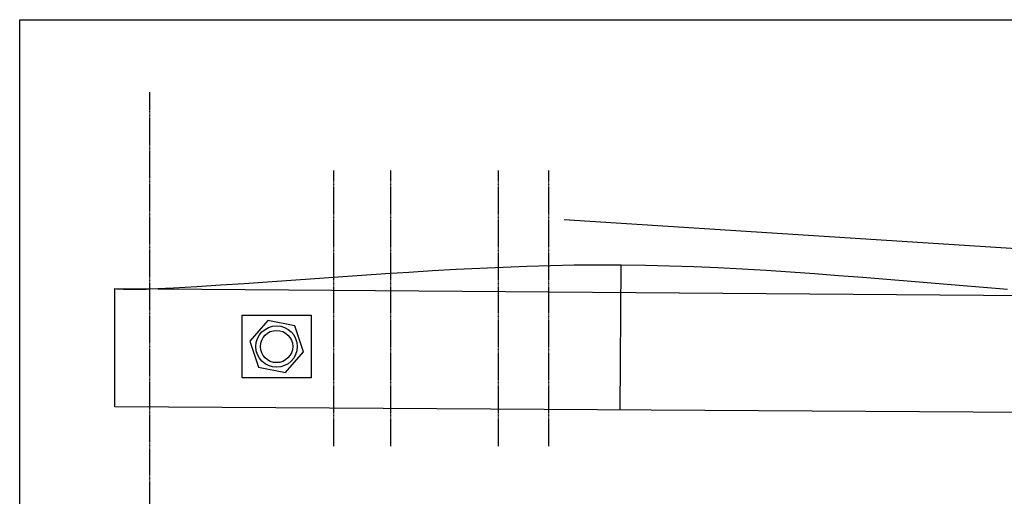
# Model space of a CAD drawing. Extents: x 38 to 1158, y 110 to 906.
# Tile 3 of 15: x 39 to 412, y 726 to 906. Entities that reach past the tile are written whole.
import ezdxf

# ---------------------------------------------------------------- set-up
doc = ezdxf.new("R2010")
doc.units = 0
doc.linetypes.add('$CONSTRUCTION', pattern=[0.3, 0.2, -0.05, 0, -0.05])
for name, color, linetype in [('$CONSTRUCTION', 254, '$CONSTRUCTION'), ('Body', 7, 'CONTINUOUS'), ('BORDER', 7, 'CONTINUOUS'), ('NECK', 7, 'CONTINUOUS')]:
    doc.layers.add(name, color=color, linetype=linetype)

# ---------------------------------------------------------------- blocks, each defined once
blk = doc.blocks.new('*C79')
at = {"layer": 'Body', "color": 7, "linetype": 'CONTINUOUS'}
blk.add_lwpolyline([(75.268226, 804.282566), (75.93126, 804.243137), (76.594587, 804.207328), (77.25818, 804.175138), (77.922007, 804.146568), (78.586039, 804.121618), (79.250248, 804.100289), (79.914602, 804.08258), (80.579073, 804.068492), (81.24363, 804.058025), (81.908244, 804.051179), (82.572886, 804.047955), (83.237526, 804.048352), (83.902133, 804.052371), (84.56668, 804.060013), (85.231135, 804.071277), (85.895469, 804.086163), (86.559653, 804.104672), (87.223657, 804.126804), (87.887451, 804.15256), (88.551006, 804.181939), (97.483395, 804.63034), (106.414488, 805.129965), (115.344482, 805.672414), (124.273575, 806.249283), (133.201965, 806.852174), (142.129848, 807.472684), (151.057422, 808.102411), (159.984884, 808.732956), (168.912433, 809.355916), (177.840264, 809.962891), (186.768576, 810.545478), (195.697566, 811.095278), (204.627431, 811.603888), (213.558369, 812.062908), (222.490577, 812.463937), (231.424252, 812.798572), (240.359592, 813.058413), (249.296795, 813.235059), (258.236057, 813.320108), (267.177576, 813.30516), (276.342403, 813.182887), (285.503527, 812.960567), (294.661266, 812.646616), (303.815941, 812.249445), (312.967869, 811.77747), (322.117371, 811.239103), (331.264765, 810.64276), (340.410371, 809.996853), (349.554508, 809.309797), (358.697496, 808.590005), (367.839654, 807.845891), (376.9813, 807.08587), (386.122755, 806.318354), (395.264337, 805.551758), (404.406366, 804.794496), (413.54916, 804.05498)], dxfattribs=at)

msp = doc.modelspace()

# ---------------------------------------------------------------- linework, layer by layer
at = {"layer": '$CONSTRUCTION'}
for p, q in [((88.551006, 639.264771), (88.551006, 878.690552)), ((158.285825, 744.626282), (158.285825, 849.021484)), ((179.910546, 744.626282), (179.910546, 849.021484)), ((220.736527, 744.626282), (220.736527, 849.021484)), ((239.751367, 744.626282), (239.751367, 849.021484))]:
    msp.add_line(p, q, dxfattribs=at)
at = {"layer": 'Body', "color": 7, "linetype": 'CONTINUOUS'}
for p, q in [((266.825677, 758.306285), (267.177576, 813.30516)), ((75.268226, 804.282566), (464.195643, 801.336146)), ((75.268226, 759.531926), (75.268226, 804.282566)), ((464.195643, 757.043455), (75.268226, 759.531926))]:
    msp.add_line(p, q, dxfattribs=at)
at = {"layer": 'BORDER', "color": 7, "linetype": 'CONTINUOUS'}
msp.add_lwpolyline([(39.268144, 906.147238), (1158.101967, 906.147238), (1158.101967, 109.793407), (39.268144, 109.793407), (39.268144, 906.147238), (39.268144, 906.147238)], close=True, dxfattribs=at)
at = {"layer": 'NECK', "color": 1, "linetype": 'CONTINUOUS'}
msp.add_line((894.336297, 788.579087), (245.543358, 830.329785), dxfattribs=at)
at = {"layer": 'NECK', "color": 7, "linetype": 'CONTINUOUS'}
for points in [[(123.565072, 794.169553), (149.642572, 794.169553), (149.642572, 770.536818), (123.565072, 770.536818), (123.565072, 794.169553), (123.565072, 794.169553)], [(146.790346, 780.315881), (143.461442, 790.156322), (133.274918, 792.193627), (126.417298, 784.390491), (129.746203, 774.55005), (139.932726, 772.512745), (146.790346, 780.315881), (146.790346, 780.315881)]]:
    msp.add_lwpolyline(points, close=True, dxfattribs=at)
for radius in [7.837668, 6.111914]:
    msp.add_circle((136.603822, 782.353186), radius, dxfattribs=at)

# ---------------------------------------------------------------- block references
at = {"layer": 'Body', "color": 7, "linetype": 'CONTINUOUS'}
msp.add_blockref('*C79', (0, 0), dxfattribs=at)

doc.saveas('drawing.dxf')
